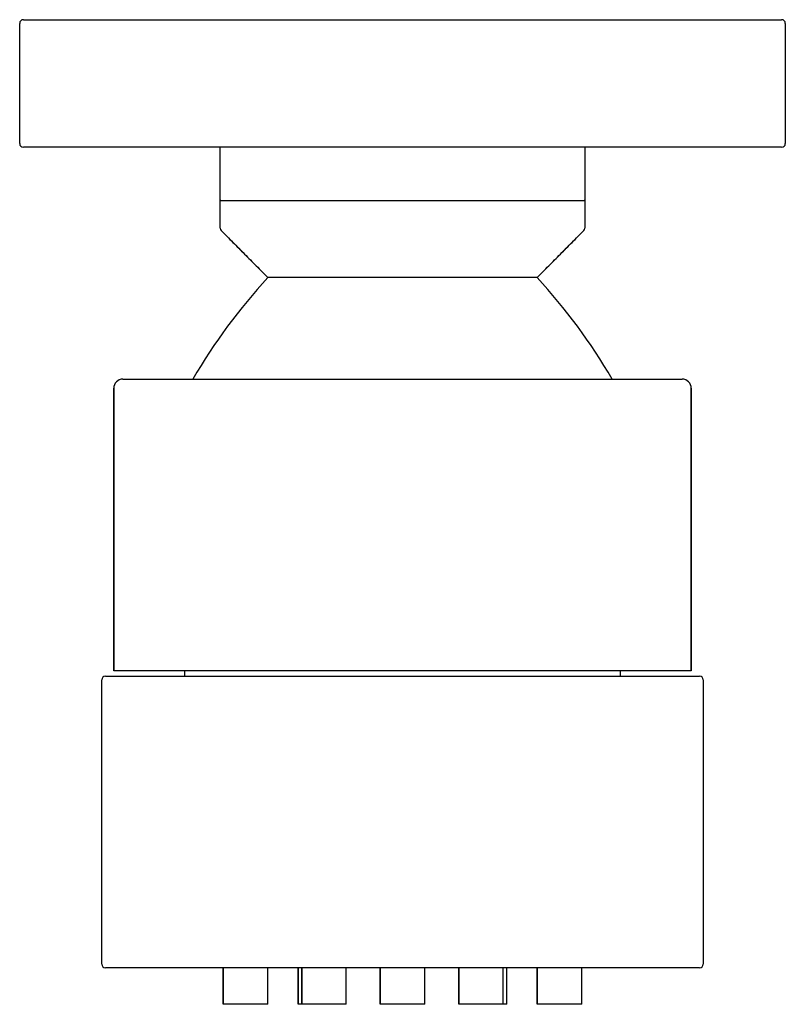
# Model space of a CAD drawing. Header units: millimetres. Extents: x 3962.8085 to 3962.8505, y 1745.1831 to 1745.2372.
import ezdxf

# ---------------------------------------------------------------- set-up
doc = ezdxf.new("R2010")
doc.units = ezdxf.units.MM
doc.layers.add('SANINDUSA', color=3, linetype='Continuous')

msp = doc.modelspace()

# ---------------------------------------------------------------- linework, layer by layer
at = {"layer": 'SANINDUSA'}
for p, q in [((3962.808672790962, 1745.237156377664), (3962.850272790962, 1745.237156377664)), ((3962.808472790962, 1745.230356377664), (3962.808472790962, 1745.236956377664)), ((3962.850472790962, 1745.236956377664), (3962.850472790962, 1745.230356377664)), ((3962.850272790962, 1745.230156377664), (3962.808672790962, 1745.230156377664)), ((3962.819472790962, 1745.227238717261), (3962.819472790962, 1745.230156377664)), ((3962.839472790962, 1745.230156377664), (3962.839472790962, 1745.227238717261)), ((3962.819499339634, 1745.227238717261), (3962.819472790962, 1745.227238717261)), ((3962.819499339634, 1745.227238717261), (3962.839446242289, 1745.227238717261)), ((3962.839472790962, 1745.227238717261), (3962.839446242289, 1745.227238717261)), ((3962.822087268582, 1745.223006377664), (3962.819529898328, 1745.225585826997)), ((3962.836858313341, 1745.223006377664), (3962.839415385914, 1745.225585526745)), ((3962.836858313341, 1745.223006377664), (3962.822087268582, 1745.223006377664)), ((3962.814132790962, 1745.217436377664), (3962.829472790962, 1745.217436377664)), ((3962.829472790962, 1745.217436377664), (3962.844812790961, 1745.217436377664)), ((3962.813632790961, 1745.201436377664), (3962.813632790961, 1745.216936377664)), ((3962.845312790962, 1745.216936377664), (3962.845312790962, 1745.201436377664)), ((3962.812972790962, 1745.185336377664), (3962.812972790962, 1745.200936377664)), ((3962.813172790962, 1745.201136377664), (3962.845772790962, 1745.201136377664)), ((3962.845312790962, 1745.201436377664), (3962.813632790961, 1745.201436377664)), ((3962.845972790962, 1745.200936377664), (3962.845972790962, 1745.185336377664)), ((3962.845772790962, 1745.185136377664), (3962.813172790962, 1745.185136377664)), ((3962.819634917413, 1745.183136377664), (3962.819634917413, 1745.185136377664)), ((3962.822084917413, 1745.183136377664), (3962.822084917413, 1745.185136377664)), ((3962.823747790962, 1745.183136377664), (3962.823747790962, 1745.185136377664)), ((3962.823941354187, 1745.183136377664), (3962.823941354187, 1745.185136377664)), ((3962.826391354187, 1745.183136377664), (3962.826391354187, 1745.185136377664)), ((3962.828247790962, 1745.183136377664), (3962.828247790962, 1745.185136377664)), ((3962.830697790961, 1745.183136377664), (3962.830697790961, 1745.185136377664)), ((3962.832554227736, 1745.183136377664), (3962.832554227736, 1745.185136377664)), ((3962.835004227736, 1745.183136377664), (3962.835004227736, 1745.185136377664)), ((3962.835197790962, 1745.183136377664), (3962.835197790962, 1745.185136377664)), ((3962.83686066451, 1745.183136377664), (3962.83686066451, 1745.185136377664)), ((3962.83931066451, 1745.183136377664), (3962.83931066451, 1745.185136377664)), ((3962.822084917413, 1745.183136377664), (3962.819634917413, 1745.183136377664)), ((3962.823941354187, 1745.183136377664), (3962.823747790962, 1745.183136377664)), ((3962.826391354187, 1745.183136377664), (3962.823941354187, 1745.183136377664)), ((3962.830697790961, 1745.183136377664), (3962.828247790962, 1745.183136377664)), ((3962.835004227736, 1745.183136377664), (3962.832554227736, 1745.183136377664)), ((3962.835197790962, 1745.183136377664), (3962.835004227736, 1745.183136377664)), ((3962.83931066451, 1745.183136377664), (3962.83686066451, 1745.183136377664))]:
    msp.add_line(p, q, dxfattribs=at)
for centre, radius, start, end in [((3962.808672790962, 1745.236956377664), 0.0002000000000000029, 90, 180), ((3962.850272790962, 1745.236956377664), 0.0002000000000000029, 0, 90), ((3962.808672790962, 1745.230356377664), 0.0002000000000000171, 180, 270), ((3962.850272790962, 1745.230356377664), 0.0002000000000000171, 270, 0), ((3962.819672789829, 1745.225725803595), 0.0001999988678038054, 179.9790853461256, 224.7085540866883), ((3962.839272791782, 1745.225725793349), 0.0001999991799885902, 315.7504701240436, 0.01506004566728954), ((3962.845460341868, 1745.201436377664), 0.03180511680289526, 137.2974200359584, 149.7970988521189), ((3962.813485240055, 1745.201436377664), 0.03180511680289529, 30.20290114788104, 42.70257996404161), ((3962.814132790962, 1745.216936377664), 0.0005, 90, 180), ((3962.844812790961, 1745.216936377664), 0.0005, 0, 90), ((3962.813172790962, 1745.200936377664), 0.0002000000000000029, 90, 180), ((3962.845772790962, 1745.200936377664), 0.0002000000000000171, 0, 90), ((3962.813172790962, 1745.185336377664), 0.0002000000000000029, 180, 270), ((3962.845772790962, 1745.185336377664), 0.0002000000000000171, 270, 0)]:
    msp.add_arc(centre, radius, start, end, dxfattribs=at)
for points, knots in [([(3962.819472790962, 1745.225725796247), (3962.819472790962, 1745.225723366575), (3962.819472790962, 1745.225874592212), (3962.819472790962, 1745.226416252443), (3962.819472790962, 1745.22679575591), (3962.819472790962, 1745.227238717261)], [0, 0, 0, 0, 0.5, 0.5, 1, 1, 1, 1]), ([(3962.839472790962, 1745.227238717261), (3962.839472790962, 1745.227016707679), (3962.839472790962, 1745.226810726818), (3962.839472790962, 1745.226440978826), (3962.839472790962, 1745.226277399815), (3962.839472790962, 1745.22587521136), (3962.839472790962, 1745.225723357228), (3962.839472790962, 1745.225725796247)], [0, 0, 0, 0, 0.2500000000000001, 0.2500000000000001, 0.5, 0.5, 1, 1, 1, 1])]:
    msp.add_open_spline(points, degree=3, knots=knots, dxfattribs=at)
for points in [[(3962.819529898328, 1745.225585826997), (3962.822087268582, 1745.223006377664)], [(3962.836858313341, 1745.223006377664), (3962.839415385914, 1745.225585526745)], [(3962.813632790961, 1745.216936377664), (3962.813632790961, 1745.201436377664)], [(3962.845312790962, 1745.201436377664), (3962.845312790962, 1745.216936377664)], [(3962.817508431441, 1745.201436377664), (3962.817508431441, 1745.201136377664)], [(3962.841437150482, 1745.201136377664), (3962.841437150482, 1745.201436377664)], [(3962.819634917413, 1745.185136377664), (3962.819634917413, 1745.183136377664)], [(3962.822084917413, 1745.183136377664), (3962.822084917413, 1745.185136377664)], [(3962.823747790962, 1745.185136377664), (3962.823747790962, 1745.183136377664)], [(3962.823941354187, 1745.185136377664), (3962.823941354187, 1745.183136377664)], [(3962.826391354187, 1745.183136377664), (3962.826391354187, 1745.185136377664)], [(3962.828247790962, 1745.185136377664), (3962.828247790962, 1745.183136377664)], [(3962.830697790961, 1745.183136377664), (3962.830697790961, 1745.185136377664)], [(3962.832554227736, 1745.185136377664), (3962.832554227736, 1745.183136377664)], [(3962.835004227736, 1745.183136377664), (3962.835004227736, 1745.185136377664)], [(3962.835197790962, 1745.183136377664), (3962.835197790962, 1745.185136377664)], [(3962.83686066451, 1745.185136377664), (3962.83686066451, 1745.183136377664)], [(3962.83931066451, 1745.183136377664), (3962.83931066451, 1745.185136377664)]]:
    msp.add_open_spline(points, degree=1, dxfattribs=at)

doc.saveas('drawing.dxf')
